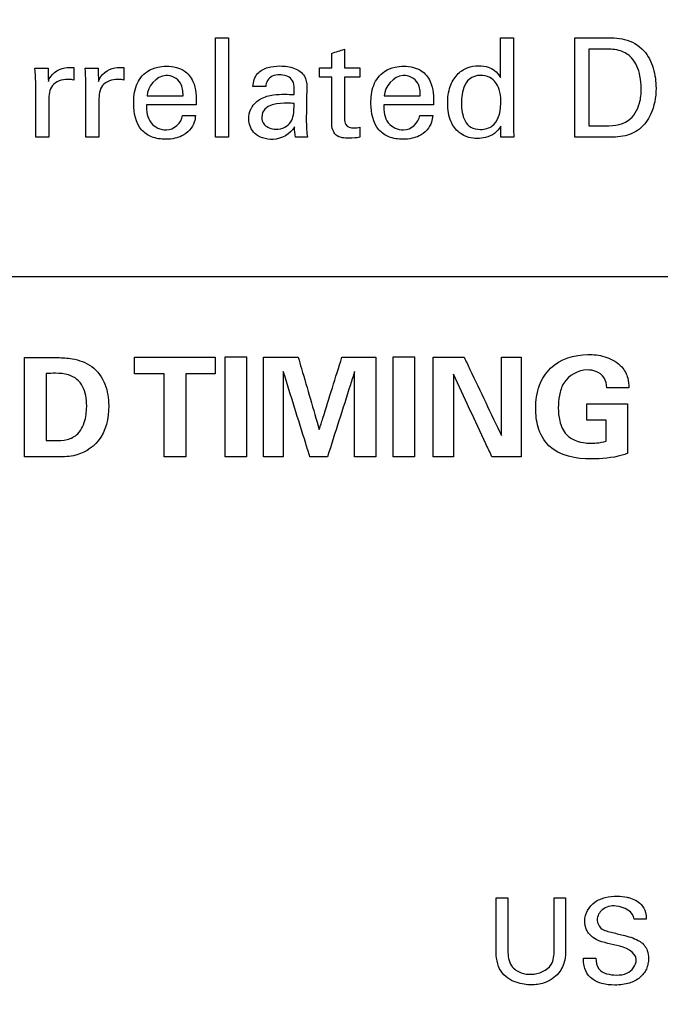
# Model space of a CAD drawing. Header units: inches. Extents: x 0 to 34, y 0 to 22.
# Tile 87 of 119: x 18.03 to 18.483, y 17.361 to 18.056. Entities that reach past the tile are written whole.
import ezdxf

# ---------------------------------------------------------------- set-up
doc = ezdxf.new("R2010")
doc.units = ezdxf.units.IN
doc.header["$LTSCALE"] = 1.87
doc.header["$MEASUREMENT"] = 0
doc.layers.get('0').update_dxf_attribs({"linetype": 'CONTINUOUS'})
doc.layers.add('DATUMCURVES', color=7, linetype='CONTINUOUS')
doc.layers.add('DIMENSIONS', color=7, linetype='CONTINUOUS')
doc.styles.get("Standard").update_dxf_attribs({"font": 'txt', "width": 0.8})
doc.dimstyles.new('DIMSTYLE_1', dxfattribs={"dimtxt": 0.125, "dimasz": 0.18, "dimexe": 0.18, "dimexo": 0.0625, "dimgap": 0.09, "dimtad": 0, "dimtih": 1, "dimtoh": 1, "dimdec": 3, "dimzin": 4, "dimdsep": 46, "dimtxsty": 'STANDARD', "dimblk": '_FILLED', "dimblk1": '_FILLED', "dimblk2": '_FILLED', "dimcen": 0.09, "dimadec": 0, "dimazin": 0, "dimtp": 0.001, "dimtm": 0.001, "dimtfac": 1, "dimtdec": 3, "dimtofl": 0, "dimtmove": 0, "dimatfit": 3, "dimldrblk": '_FILLED', "dimfxl": 1, "dimtolj": 1, "dimtzin": 4, "dimarcsym": 0})

# ---------------------------------------------------------------- blocks, each defined once
blk = doc.blocks.new('_FILLED')
at = {"color": 0, "linetype": 'BYBLOCK'}
blk.add_solid([(0, 0), (-1, 0.1736), (-1, -0.1736)], dxfattribs=at)
blk = doc.blocks.new('*D6')
at = {"layer": 'DIMENSIONS', "color": 2, "linetype": 'CONTINUOUS'}
for p, q in [((17.6245, 17.36086), (17.6245, 20.09353)), ((18.51119, 17.36086), (18.51119, 20.09353)), ((17.6245, 19.96853), (17.2645, 19.96853)), ((18.51119, 19.96853), (18.84558, 19.96853))]:
    blk.add_line(p, q, dxfattribs=at)
at = {"layer": 'DIMENSIONS', "color": 2, "linetype": 'CONTINUOUS', "xscale": 0.18, "yscale": 0.18, "zscale": 0.18}
blk.add_blockref('_FILLED', (17.6245, 19.96853), dxfattribs=at)
at = {"layer": 'DIMENSIONS', "color": 2, "linetype": 'CONTINUOUS', "xscale": 0.18, "yscale": 0.18, "zscale": 0.18, "rotation": 180}
blk.add_blockref('_FILLED', (18.51119, 19.96853), dxfattribs=at)
at = {"layer": 'DIMENSIONS', "color": 2, "linetype": 'CONTINUOUS', "width": 0.8}
for s, p in [('[', (19.43308, 19.90603)), (']', (20.03308, 19.90603)), ('.887', (18.90808, 19.90603)), ('22.52', (19.53308, 19.90603))]:
    blk.add_text(s, height=0.125, dxfattribs=at).set_placement(p)
blk = doc.blocks.new('*D15')
at = {"layer": 'DIMENSIONS', "color": 2, "linetype": 'CONTINUOUS'}
for p, q in [((18.51119, 17.36086), (18.51119, 19.78732)), ((19.57526, 19.11738), (19.57526, 19.78732)), ((18.51119, 19.66232), (18.15119, 19.66232)), ((19.57526, 19.66232), (20.02911, 19.66232))]:
    blk.add_line(p, q, dxfattribs=at)
at = {"layer": 'DIMENSIONS', "color": 2, "linetype": 'CONTINUOUS', "xscale": 0.18, "yscale": 0.18, "zscale": 0.18}
blk.add_blockref('_FILLED', (18.51119, 19.66232), dxfattribs=at)
at = {"layer": 'DIMENSIONS', "color": 2, "linetype": 'CONTINUOUS', "xscale": 0.18, "yscale": 0.18, "zscale": 0.18, "rotation": 180}
blk.add_blockref('_FILLED', (19.57526, 19.66232), dxfattribs=at)
at = {"layer": 'DIMENSIONS', "color": 2, "linetype": 'CONTINUOUS', "width": 0.8}
for s, p in [('[', (20.71661, 19.59982)), (']', (21.31661, 19.59982)), ('1.064', (20.09161, 19.59982)), ('27.03', (20.81661, 19.59982))]:
    blk.add_text(s, height=0.125, dxfattribs=at).set_placement(p)

msp = doc.modelspace()

# ---------------------------------------------------------------- linework, layer by layer
at = {"layer": 'DATUMCURVES', "color": 40, "linetype": 'CONTINUOUS'}
for points in [[(18.16862, 18.04297, 0.8645), (18.17166, 18.04297, 0.8645), (18.17471, 18.04297, 0.8645), (18.17775, 18.04297, 0.8645)], [(18.36977, 18.04297, 0.8645), (18.37281, 18.04297, 0.8645), (18.37586, 18.04297, 0.8645), (18.37891, 18.04297, 0.8645)], [(18.25067, 18.03208, 0.8645), (18.25368, 18.03305, 0.8645), (18.2567, 18.03403, 0.8645), (18.25971, 18.035, 0.8645)], [(18.25971, 18.035, 0.8645), (18.25971, 18.03062, 0.8645), (18.25971, 18.02624, 0.8645), (18.25971, 18.02187, 0.8645)], [(18.44375, 18.035, 0.8645), (18.43987, 18.035, 0.8645), (18.43598, 18.035, 0.8645), (18.43209, 18.035, 0.8645)], [(18.25067, 18.02187, 0.8645), (18.25067, 18.02527, 0.8645), (18.25067, 18.02868, 0.8645), (18.25067, 18.03208, 0.8645)], [(18.04164, 18.01176, 0.8645), (18.04164, 18.01507, 0.8645), (18.04146, 18.01838, 0.8645), (18.04115, 18.02168, 0.8645)], [(18.04115, 18.02168, 0.8645), (18.04423, 18.02168, 0.8645), (18.04731, 18.02168, 0.8645), (18.05039, 18.02168, 0.8645)], [(18.05039, 18.02168, 0.8645), (18.05046, 18.01853, 0.8645), (18.05052, 18.01539, 0.8645), (18.05059, 18.01224, 0.8645)], [(18.06858, 18.02206, 0.8645), (18.06858, 18.01908, 0.8645), (18.06858, 18.0161, 0.8645), (18.06858, 18.01312, 0.8645)], [(18.07703, 18.01176, 0.8645), (18.07703, 18.01507, 0.8645), (18.07685, 18.01838, 0.8645), (18.07654, 18.02168, 0.8645)], [(18.07654, 18.02168, 0.8645), (18.07962, 18.02168, 0.8645), (18.0827, 18.02168, 0.8645), (18.08578, 18.02168, 0.8645)], [(18.08578, 18.02168, 0.8645), (18.08584, 18.01853, 0.8645), (18.08591, 18.01539, 0.8645), (18.08598, 18.01224, 0.8645)], [(18.10396, 18.02206, 0.8645), (18.10396, 18.01908, 0.8645), (18.10396, 18.0161, 0.8645), (18.10396, 18.01312, 0.8645)], [(18.24201, 18.02187, 0.8645), (18.2449, 18.02187, 0.8645), (18.24778, 18.02187, 0.8645), (18.25067, 18.02187, 0.8645)], [(18.24201, 18.01516, 0.8645), (18.24201, 18.0174, 0.8645), (18.24201, 18.01963, 0.8645), (18.24201, 18.02187, 0.8645)], [(18.25971, 18.02187, 0.8645), (18.26334, 18.02187, 0.8645), (18.26697, 18.02187, 0.8645), (18.2706, 18.02187, 0.8645)], [(18.2706, 18.02187, 0.8645), (18.2706, 18.01963, 0.8645), (18.2706, 18.0174, 0.8645), (18.2706, 18.01516, 0.8645)], [(18.25067, 18.01516, 0.8645), (18.24778, 18.01516, 0.8645), (18.2449, 18.01516, 0.8645), (18.24201, 18.01516, 0.8645)], [(18.2706, 18.01516, 0.8645), (18.26697, 18.01516, 0.8645), (18.26334, 18.01516, 0.8645), (18.25971, 18.01516, 0.8645)], [(18.2041, 18.00865, 0.8645), (18.20105, 18.00865, 0.8645), (18.19801, 18.00865, 0.8645), (18.19496, 18.00865, 0.8645)], [(18.37006, 17.99796, 0.8645), (18.37006, 18.00505, 0.8645), (18.36841, 18.00894, 0.8645), (18.36636, 18.01157, 0.8645)], [(18.21887, 17.99688, 0.8645), (18.21518, 17.99688, 0.8645), (18.20128, 17.99688, 0.8645), (18.20128, 17.98697, 0.8645)], [(18.22412, 17.99659, 0.8645), (18.22248, 17.99679, 0.8645), (18.22111, 17.99688, 0.8645), (18.21887, 17.99688, 0.8645)], [(18.13391, 17.97802, 0.8645), (18.13901, 17.97802, 0.8645), (18.14481, 17.98307, 0.8645), (18.14537, 17.98814, 0.8645)], [(18.14537, 17.98814, 0.8645), (18.14842, 17.98814, 0.8645), (18.15147, 17.98814, 0.8645), (18.15451, 17.98814, 0.8645)], [(18.30142, 17.97802, 0.8645), (18.30652, 17.97802, 0.8645), (18.31232, 17.98307, 0.8645), (18.31289, 17.98814, 0.8645)], [(18.31289, 17.98814, 0.8645), (18.31594, 17.98814, 0.8645), (18.31899, 17.98814, 0.8645), (18.32204, 17.98814, 0.8645)], [(18.22519, 17.97287, 0.8645), (18.22454, 17.97523, 0.8645), (18.22433, 17.97771, 0.8645), (18.22433, 17.98016, 0.8645)], [(18.2706, 17.97987, 0.8645), (18.2706, 17.9775, 0.8645), (18.2706, 17.97514, 0.8645), (18.2706, 17.97278, 0.8645)], [(18.37016, 17.97287, 0.8645), (18.37009, 17.97546, 0.8645), (18.37002, 17.97806, 0.8645), (18.36996, 17.98065, 0.8645)], [(18.37891, 17.98065, 0.8645), (18.37891, 17.97805, 0.8645), (18.37909, 17.97546, 0.8645), (18.37929, 17.97287, 0.8645)], [(18.43209, 17.98084, 0.8645), (18.43526, 17.98084, 0.8645), (18.43844, 17.98084, 0.8645), (18.44161, 17.98084, 0.8645)], [(18.05088, 17.97287, 0.8645), (18.0478, 17.97287, 0.8645), (18.04472, 17.97287, 0.8645), (18.04164, 17.97287, 0.8645)], [(18.08626, 17.97287, 0.8645), (18.08318, 17.97287, 0.8645), (18.08011, 17.97287, 0.8645), (18.07703, 17.97287, 0.8645)], [(18.17775, 17.97287, 0.8645), (18.17471, 17.97287, 0.8645), (18.17166, 17.97287, 0.8645), (18.16862, 17.97287, 0.8645)], [(18.23347, 17.97287, 0.8645), (18.23071, 17.97287, 0.8645), (18.22795, 17.97287, 0.8645), (18.22519, 17.97287, 0.8645)], [(18.37929, 17.97287, 0.8645), (18.37624, 17.97287, 0.8645), (18.3732, 17.97287, 0.8645), (18.37016, 17.97287, 0.8645)], [(18.11149, 17.80593, 0.8645), (18.11149, 17.80982, 0.8645), (18.11149, 17.81371, 0.8645), (18.11149, 17.8176, 0.8645)], [(18.16846, 17.8176, 0.8645), (18.16846, 17.81371, 0.8645), (18.16846, 17.80982, 0.8645), (18.16846, 17.80593, 0.8645)], [(18.37048, 17.8176, 0.8645), (18.37515, 17.8176, 0.8645), (18.37982, 17.8176, 0.8645), (18.38448, 17.8176, 0.8645)], [(18.05562, 17.80623, 0.8645), (18.05343, 17.80624, 0.8645), (18.05124, 17.80612, 0.8645), (18.04907, 17.80603, 0.8645)], [(18.43087, 17.77307, 0.8645), (18.43087, 17.77696, 0.8645), (18.43087, 17.78084, 0.8645), (18.43087, 17.78473, 0.8645)], [(18.44447, 17.77307, 0.8645), (18.43994, 17.77307, 0.8645), (18.4354, 17.77307, 0.8645), (18.43087, 17.77307, 0.8645)], [(18.04907, 17.75887, 0.8645), (18.05105, 17.75876, 0.8645), (18.05302, 17.75868, 0.8645), (18.055, 17.75868, 0.8645)], [(18.21648, 17.7473, 0.8645), (18.21179, 17.7473, 0.8645), (18.20709, 17.7473, 0.8645), (18.20239, 17.7473, 0.8645)], [(18.24769, 17.7473, 0.8645), (18.24355, 17.7473, 0.8645), (18.2394, 17.7473, 0.8645), (18.23526, 17.7473, 0.8645)], [(18.3667, 17.43603, 0.8645), (18.36948, 17.43603, 0.8645), (18.37226, 17.43603, 0.8645), (18.37504, 17.43603, 0.8645)], [(18.4077, 17.43603, 0.8645), (18.4104, 17.43603, 0.8645), (18.41309, 17.43603, 0.8645), (18.41579, 17.43603, 0.8645)], [(18.47279, 17.42102, 0.8645), (18.4699, 17.42102, 0.8645), (18.46701, 17.42102, 0.8645), (18.46413, 17.42102, 0.8645)], [(18.4657, 17.39228, 0.8645), (18.4657, 17.398, 0.8645), (18.45743, 17.40107, 0.8645), (18.45188, 17.40244, 0.8645)], [(18.42845, 17.39344, 0.8645), (18.43134, 17.39344, 0.8645), (18.43423, 17.39344, 0.8645), (18.43712, 17.39344, 0.8645)]]:
    msp.add_open_spline(points, degree=3, dxfattribs=at)
for points, knots in [([(18.16862, 17.97287, 0.8645), (18.16862, 17.97652, 0.8645), (18.16862, 17.99989, 0.8645), (18.16862, 18.02325, 0.8645), (18.16862, 18.04297, 0.8645)], [0, 0, 0, 0, 0.15625, 1, 1, 1, 1]), ([(18.17775, 18.04297, 0.8645), (18.17775, 18.03931, 0.8645), (18.17775, 18.01595, 0.8645), (18.17775, 17.99258, 0.8645), (18.17775, 17.97287, 0.8645)], [0, 0, 0, 0, 0.15625, 1, 1, 1, 1]), ([(18.36977, 18.01507, 0.8645), (18.36977, 18.01652, 0.8645), (18.36977, 18.02582, 0.8645), (18.36977, 18.03512, 0.8645), (18.36977, 18.04297, 0.8645)], [0, 0, 0, 0, 0.15625, 1, 1, 1, 1]), ([(18.37891, 18.04297, 0.8645), (18.37891, 18.03972, 0.8645), (18.37891, 18.01895, 0.8645), (18.37891, 17.99818, 0.8645), (18.37891, 17.98065, 0.8645)], [0, 0, 0, 0, 0.15625, 1, 1, 1, 1]), ([(18.42236, 18.04307, 0.8645), (18.42342, 18.04307, 0.8645), (18.4302, 18.04307, 0.8645), (18.43697, 18.04307, 0.8645), (18.44268, 18.04307, 0.8645)], [0, 0, 0, 0, 0.15625, 1, 1, 1, 1]), ([(18.42236, 17.97287, 0.8645), (18.42236, 17.97653, 0.8645), (18.42236, 17.99993, 0.8645), (18.42236, 18.02332, 0.8645), (18.42236, 18.04307, 0.8645)], [0, 0, 0, 0, 0.15625, 1, 1, 1, 1]), ([(18.44268, 18.04307, 0.8645), (18.44762, 18.04307, 0.8645), (18.45796, 18.04325, 0.8645), (18.47179, 18.03532, 0.8645), (18.47842, 18.02162, 0.8645), (18.48046, 18.00589, 0.8645), (18.47772, 17.99031, 0.8645), (18.46884, 17.97766, 0.8645), (18.45587, 17.97255, 0.8645), (18.44684, 17.97287, 0.8645), (18.4421, 17.97287, 0.8645)], [0, 0, 0, 0, 0.125888, 0.25954, 0.37918, 0.500667, 0.661041, 0.771121, 0.87903, 1, 1, 1, 1]), ([(18.43209, 18.035, 0.8645), (18.43209, 18.03218, 0.8645), (18.43209, 18.01413, 0.8645), (18.43209, 17.99608, 0.8645), (18.43209, 17.98084, 0.8645)], [0, 0, 0, 0, 0.15625, 1, 1, 1, 1]), ([(18.46923, 18.007, 0.8645), (18.46923, 18.01007, 0.8645), (18.46849, 18.01775, 0.8645), (18.46448, 18.02852, 0.8645), (18.45429, 18.03487, 0.8645), (18.4474, 18.035, 0.8645), (18.44375, 18.035, 0.8645)], [0, 0, 0, 0, 0.212848, 0.535278, 0.748013, 1, 1, 1, 1]), ([(18.05059, 18.01224, 0.8645), (18.05185, 18.01713, 0.8645), (18.05939, 18.02247, 0.8645), (18.06647, 18.02219, 0.8645), (18.06858, 18.02206, 0.8645)], [0, 0, 0, 0, 0.705178, 1, 1, 1, 1]), ([(18.08598, 18.01224, 0.8645), (18.08723, 18.01713, 0.8645), (18.09478, 18.02247, 0.8645), (18.10186, 18.02219, 0.8645), (18.10396, 18.02206, 0.8645)], [0, 0, 0, 0, 0.705118, 1, 1, 1, 1]), ([(18.11087, 17.9964, 0.8645), (18.11087, 18.0008, 0.8645), (18.11149, 18.00961, 0.8645), (18.11871, 18.01928, 0.8645), (18.12714, 18.02259, 0.8645), (18.13422, 18.02313, 0.8645), (18.14061, 18.02252, 0.8645), (18.14783, 18.01962, 0.8645), (18.15501, 18.01059, 0.8645), (18.15514, 18.00122, 0.8645), (18.155, 17.99562, 0.8645)], [0, 0, 0, 0, 0.166521, 0.324087, 0.424333, 0.499762, 0.591077, 0.664649, 0.788294, 1, 1, 1, 1]), ([(18.19496, 18.00865, 0.8645), (18.19535, 18.01191, 0.8645), (18.19699, 18.01847, 0.8645), (18.20569, 18.02255, 0.8645), (18.21475, 18.02348, 0.8645), (18.22408, 18.02239, 0.8645), (18.23226, 18.01692, 0.8645), (18.23307, 18.01101, 0.8645), (18.23307, 18.00845, 0.8645)], [0, 0, 0, 0, 0.183115, 0.339763, 0.49774, 0.692553, 0.857355, 1, 1, 1, 1]), ([(18.27838, 17.9964, 0.8645), (18.27838, 18.0008, 0.8645), (18.279, 18.00961, 0.8645), (18.28623, 18.01927, 0.8645), (18.29466, 18.02259, 0.8645), (18.30174, 18.02313, 0.8645), (18.30813, 18.02252, 0.8645), (18.31535, 18.01962, 0.8645), (18.32253, 18.01059, 0.8645), (18.32265, 18.00122, 0.8645), (18.32251, 17.99562, 0.8645)], [0, 0, 0, 0, 0.166529, 0.324154, 0.424323, 0.499812, 0.591124, 0.664692, 0.788321, 1, 1, 1, 1]), ([(18.33639, 18.01309, 0.8645), (18.3372, 18.01448, 0.8645), (18.33985, 18.01812, 0.8645), (18.34607, 18.02234, 0.8645), (18.35402, 18.0237, 0.8645), (18.3608, 18.02282, 0.8645), (18.36629, 18.02001, 0.8645), (18.36871, 18.01691, 0.8645), (18.36977, 18.01507, 0.8645)], [0, 0, 0, 0, 0.120629, 0.334444, 0.545828, 0.714005, 0.84021, 1, 1, 1, 1]), ([(18.0642, 18.01361, 0.8645), (18.06036, 18.01361, 0.8645), (18.05165, 18.01102, 0.8645), (18.05088, 18.00245, 0.8645), (18.05088, 17.99883, 0.8645)], [0, 0, 0, 0, 0.51506, 1, 1, 1, 1]), ([(18.06858, 18.01312, 0.8645), (18.06802, 18.01334, 0.8645), (18.06655, 18.01359, 0.8645), (18.06507, 18.01361, 0.8645), (18.0642, 18.01361, 0.8645)], [0, 0, 0, 0, 0.404719, 1, 1, 1, 1]), ([(18.09958, 18.01361, 0.8645), (18.09574, 18.01361, 0.8645), (18.08704, 18.01102, 0.8645), (18.08626, 18.00245, 0.8645), (18.08626, 17.99883, 0.8645)], [0, 0, 0, 0, 0.51506, 1, 1, 1, 1]), ([(18.10396, 18.01312, 0.8645), (18.10341, 18.01334, 0.8645), (18.10193, 18.01359, 0.8645), (18.10046, 18.01361, 0.8645), (18.09958, 18.01361, 0.8645)], [0, 0, 0, 0, 0.405029, 1, 1, 1, 1]), ([(18.14567, 18.00204, 0.8645), (18.14573, 18.00508, 0.8645), (18.14519, 18.01254, 0.8645), (18.13057, 18.02052, 0.8645), (18.12041, 18.00857, 0.8645), (18.12029, 18.00204, 0.8645)], [0, 0, 0, 0, 0.225831, 0.51433, 1, 1, 1, 1]), ([(18.21392, 18.01691, 0.8645), (18.21208, 18.01691, 0.8645), (18.20714, 18.01655, 0.8645), (18.20424, 18.01147, 0.8645), (18.2041, 18.00865, 0.8645)], [0, 0, 0, 0, 0.394115, 1, 1, 1, 1]), ([(18.22412, 18.00291, 0.8645), (18.22412, 18.00656, 0.8645), (18.22494, 18.01472, 0.8645), (18.21694, 18.01691, 0.8645), (18.21392, 18.01691, 0.8645)], [0, 0, 0, 0, 0.547402, 1, 1, 1, 1]), ([(18.25067, 17.98259, 0.8645), (18.25067, 17.98429, 0.8645), (18.25067, 17.99515, 0.8645), (18.25067, 18.006, 0.8645), (18.25067, 18.01516, 0.8645)], [0, 0, 0, 0, 0.15625, 1, 1, 1, 1]), ([(18.25971, 18.01516, 0.8645), (18.25971, 18.01364, 0.8645), (18.25971, 18.00388, 0.8645), (18.25971, 17.99413, 0.8645), (18.25971, 17.9859, 0.8645)], [0, 0, 0, 0, 0.15625, 1, 1, 1, 1]), ([(18.31318, 18.00204, 0.8645), (18.31324, 18.00508, 0.8645), (18.3127, 18.01254, 0.8645), (18.29808, 18.02052, 0.8645), (18.28793, 18.00857, 0.8645), (18.2878, 18.00204, 0.8645)], [0, 0, 0, 0, 0.225826, 0.514318, 1, 1, 1, 1]), ([(18.36636, 18.01157, 0.8645), (18.36539, 18.01283, 0.8645), (18.36277, 18.01531, 0.8645), (18.35484, 18.01731, 0.8645), (18.34712, 18.01449, 0.8645), (18.34236, 18.00596, 0.8645), (18.34226, 17.99863, 0.8645), (18.34226, 17.99698, 0.8645)], [0, 0, 0, 0, 0.138791, 0.277582, 0.458187, 0.638791, 1, 1, 1, 1]), ([(18.04164, 17.97287, 0.8645), (18.04164, 17.9749, 0.8645), (18.04164, 17.98786, 0.8645), (18.04164, 18.00082, 0.8645), (18.04164, 18.01176, 0.8645)], [0, 0, 0, 0, 0.15625, 1, 1, 1, 1]), ([(18.07703, 17.97287, 0.8645), (18.07703, 17.9749, 0.8645), (18.07703, 17.98786, 0.8645), (18.07703, 18.00082, 0.8645), (18.07703, 18.01176, 0.8645)], [0, 0, 0, 0, 0.15625, 1, 1, 1, 1]), ([(18.23307, 18.00845, 0.8645), (18.23305, 18.00724, 0.8645), (18.23292, 17.99946, 0.8645), (18.23279, 17.99168, 0.8645), (18.23268, 17.98512, 0.8645)], [0, 0, 0, 0, 0.15625, 1, 1, 1, 1]), ([(18.36996, 17.98065, 0.8645), (18.36884, 17.97869, 0.8645), (18.36591, 17.97497, 0.8645), (18.35969, 17.97252, 0.8645), (18.35345, 17.97161, 0.8645), (18.34688, 17.97258, 0.8645), (18.33971, 17.97606, 0.8645), (18.33351, 17.9846, 0.8645), (18.33201, 17.99639, 0.8645), (18.33321, 18.00646, 0.8645), (18.33557, 18.01169, 0.8645), (18.33639, 18.01309, 0.8645)], [0, 0, 0, 0, 0.092807, 0.187396, 0.267441, 0.351079, 0.457553, 0.587083, 0.7672, 0.933894, 1, 1, 1, 1]), ([(18.44161, 17.98084, 0.8645), (18.44787, 17.98084, 0.8645), (18.46039, 17.98146, 0.8645), (18.4685, 17.99538, 0.8645), (18.46923, 18.00359, 0.8645), (18.46923, 18.007, 0.8645)], [0, 0, 0, 0, 0.431696, 0.764969, 1, 1, 1, 1]), ([(18.12029, 18.00204, 0.8645), (18.12162, 18.00204, 0.8645), (18.13008, 18.00204, 0.8645), (18.13853, 18.00204, 0.8645), (18.14567, 18.00204, 0.8645)], [0, 0, 0, 0, 0.15625, 1, 1, 1, 1]), ([(18.19396, 17.99338, 0.8645), (18.19549, 17.99614, 0.8645), (18.20024, 18.0008, 0.8645), (18.2091, 18.00288, 0.8645), (18.21706, 18.00335, 0.8645), (18.22192, 18.00307, 0.8645), (18.22412, 18.00291, 0.8645)], [0, 0, 0, 0, 0.280865, 0.56211, 0.801377, 1, 1, 1, 1]), ([(18.2878, 18.00204, 0.8645), (18.28912, 18.00204, 0.8645), (18.29758, 18.00204, 0.8645), (18.30604, 18.00204, 0.8645), (18.31318, 18.00204, 0.8645)], [0, 0, 0, 0, 0.15625, 1, 1, 1, 1]), ([(18.05088, 17.99883, 0.8645), (18.05088, 17.99748, 0.8645), (18.05088, 17.98883, 0.8645), (18.05088, 17.98017, 0.8645), (18.05088, 17.97287, 0.8645)], [0, 0, 0, 0, 0.15625, 1, 1, 1, 1]), ([(18.08626, 17.99883, 0.8645), (18.08626, 17.99748, 0.8645), (18.08626, 17.98883, 0.8645), (18.08626, 17.98017, 0.8645), (18.08626, 17.97287, 0.8645)], [0, 0, 0, 0, 0.15625, 1, 1, 1, 1]), ([(18.15451, 17.98814, 0.8645), (18.15433, 17.98659, 0.8645), (18.1538, 17.98285, 0.8645), (18.15056, 17.97751, 0.8645), (18.14549, 17.97374, 0.8645), (18.13957, 17.97177, 0.8645), (18.13231, 17.97111, 0.8645), (18.12373, 17.97224, 0.8645), (18.11284, 17.9797, 0.8645), (18.11087, 17.99002, 0.8645), (18.11087, 17.9964, 0.8645)], [0, 0, 0, 0, 0.069179, 0.165443, 0.267813, 0.34321, 0.439371, 0.589725, 0.717402, 1, 1, 1, 1]), ([(18.1199, 17.99562, 0.8645), (18.11982, 17.99129, 0.8645), (18.12084, 17.98196, 0.8645), (18.12993, 17.97802, 0.8645), (18.13391, 17.97802, 0.8645)], [0, 0, 0, 0, 0.521056, 1, 1, 1, 1]), ([(18.155, 17.99562, 0.8645), (18.15317, 17.99562, 0.8645), (18.14147, 17.99562, 0.8645), (18.12977, 17.99562, 0.8645), (18.1199, 17.99562, 0.8645)], [0, 0, 0, 0, 0.15625, 1, 1, 1, 1]), ([(18.22433, 17.98016, 0.8645), (18.22155, 17.97504, 0.8645), (18.21249, 17.97019, 0.8645), (18.20217, 17.97195, 0.8645), (18.19458, 17.97582, 0.8645), (18.19112, 17.98444, 0.8645), (18.1926, 17.99081, 0.8645), (18.19384, 17.99317, 0.8645), (18.19396, 17.99338, 0.8645)], [0, 0, 0, 0, 0.347898, 0.497085, 0.620459, 0.842044, 0.98568, 1, 1, 1, 1]), ([(18.20128, 17.98697, 0.8645), (18.20128, 17.98541, 0.8645), (18.20199, 17.98117, 0.8645), (18.20951, 17.97776, 0.8645), (18.21791, 17.97934, 0.8645), (18.22356, 17.98502, 0.8645), (18.22393, 17.98978, 0.8645), (18.22412, 17.99659, 0.8645)], [0, 0, 0, 0, 0.235782, 0.471563, 0.606679, 0.741796, 1, 1, 1, 1]), ([(18.32204, 17.98814, 0.8645), (18.32185, 17.98659, 0.8645), (18.32131, 17.98285, 0.8645), (18.31807, 17.97752, 0.8645), (18.313, 17.97374, 0.8645), (18.30708, 17.97177, 0.8645), (18.29982, 17.97111, 0.8645), (18.29124, 17.97224, 0.8645), (18.28035, 17.9797, 0.8645), (18.27838, 17.99002, 0.8645), (18.27838, 17.9964, 0.8645)], [0, 0, 0, 0, 0.069213, 0.165498, 0.267796, 0.343231, 0.439416, 0.589694, 0.717382, 1, 1, 1, 1]), ([(18.28742, 17.99562, 0.8645), (18.28734, 17.9913, 0.8645), (18.28836, 17.98196, 0.8645), (18.29744, 17.97802, 0.8645), (18.30142, 17.97802, 0.8645)], [0, 0, 0, 0, 0.52113, 1, 1, 1, 1]), ([(18.32251, 17.99562, 0.8645), (18.32068, 17.99562, 0.8645), (18.30899, 17.99562, 0.8645), (18.29729, 17.99562, 0.8645), (18.28742, 17.99562, 0.8645)], [0, 0, 0, 0, 0.15625, 1, 1, 1, 1]), ([(18.34226, 17.99698, 0.8645), (18.34226, 17.99265, 0.8645), (18.34319, 17.98566, 0.8645), (18.34824, 17.97956, 0.8645), (18.35645, 17.97753, 0.8645), (18.36488, 17.9803, 0.8645), (18.36994, 17.98869, 0.8645), (18.37006, 17.99606, 0.8645), (18.37006, 17.99796, 0.8645)], [0, 0, 0, 0, 0.218699, 0.328049, 0.437398, 0.578049, 0.718699, 1, 1, 1, 1]), ([(18.25971, 17.9859, 0.8645), (18.25971, 17.98448, 0.8645), (18.2599, 17.98051, 0.8645), (18.26581, 17.97904, 0.8645), (18.26917, 17.97953, 0.8645), (18.2706, 17.97987, 0.8645)], [0, 0, 0, 0, 0.286555, 0.702451, 1, 1, 1, 1]), ([(18.23268, 17.98512, 0.8645), (18.23268, 17.9846, 0.8645), (18.23278, 17.98051, 0.8645), (18.23297, 17.97641, 0.8645), (18.23347, 17.97287, 0.8645)], [0, 0, 0, 0, 0.125707, 1, 1, 1, 1]), ([(18.2706, 17.97278, 0.8645), (18.26811, 17.97234, 0.8645), (18.26261, 17.97204, 0.8645), (18.25264, 17.97253, 0.8645), (18.25067, 17.97968, 0.8645), (18.25067, 17.98259, 0.8645)], [0, 0, 0, 0, 0.293415, 0.66285, 1, 1, 1, 1]), ([(18.4421, 17.97287, 0.8645), (18.44107, 17.97287, 0.8645), (18.43449, 17.97287, 0.8645), (18.42791, 17.97287, 0.8645), (18.42236, 17.97287, 0.8645)], [0, 0, 0, 0, 0.15625, 1, 1, 1, 1]), ([(16.80767, 17.87452, 0.8645), (16.93366, 17.87452, 0.8645), (17.73997, 17.87452, 0.8645), (18.54629, 17.87452, 0.8645), (19.22662, 17.87452, 0.8645)], [0, 0, 0, 0, 0.15625, 1, 1, 1, 1]), ([(18.43388, 17.74575, 0.8645), (18.42345, 17.74575, 0.8645), (18.40559, 17.74886, 0.8645), (18.39569, 17.76747, 0.8645), (18.3941, 17.7825, 0.8645), (18.39613, 17.79735, 0.8645), (18.40681, 17.81477, 0.8645), (18.42251, 17.81958, 0.8645), (18.43256, 17.81955, 0.8645), (18.43306, 17.81954, 0.8645)], [0, 0, 0, 0, 0.260109, 0.387077, 0.496282, 0.635165, 0.753405, 0.987593, 1, 1, 1, 1]), ([(18.43306, 17.81954, 0.8645), (18.4371, 17.81946, 0.8645), (18.44519, 17.81816, 0.8645), (18.45538, 17.8123, 0.8645), (18.46005, 17.80359, 0.8645), (18.46046, 17.79828, 0.8645), (18.46052, 17.79601, 0.8645)], [0, 0, 0, 0, 0.295716, 0.608594, 0.831306, 1, 1, 1, 1]), ([(18.03381, 17.8174, 0.8645), (18.03502, 17.8174, 0.8645), (18.04277, 17.81736, 0.8645), (18.05051, 17.81733, 0.8645), (18.05705, 17.8173, 0.8645)], [0, 0, 0, 0, 0.15625, 1, 1, 1, 1]), ([(18.03381, 17.7473, 0.8645), (18.03381, 17.75096, 0.8645), (18.03381, 17.77432, 0.8645), (18.03381, 17.79769, 0.8645), (18.03381, 17.8174, 0.8645)], [0, 0, 0, 0, 0.15625, 1, 1, 1, 1]), ([(18.05705, 17.8173, 0.8645), (18.06052, 17.8173, 0.8645), (18.06893, 17.81678, 0.8645), (18.0824, 17.81221, 0.8645), (18.09173, 17.79888, 0.8645), (18.09442, 17.78, 0.8645), (18.08968, 17.75807, 0.8645), (18.07099, 17.74711, 0.8645), (18.05991, 17.7473, 0.8645), (18.05569, 17.7473, 0.8645)], [0, 0, 0, 0, 0.090537, 0.219716, 0.354949, 0.488268, 0.71345, 0.890103, 1, 1, 1, 1]), ([(18.11149, 17.8176, 0.8645), (18.11446, 17.8176, 0.8645), (18.13345, 17.8176, 0.8645), (18.15244, 17.8176, 0.8645), (18.16846, 17.8176, 0.8645)], [0, 0, 0, 0, 0.15625, 1, 1, 1, 1]), ([(18.17536, 17.81779, 0.8645), (18.17615, 17.81779, 0.8645), (18.18117, 17.81779, 0.8645), (18.18619, 17.81779, 0.8645), (18.19043, 17.81779, 0.8645)], [0, 0, 0, 0, 0.15625, 1, 1, 1, 1]), ([(18.17536, 17.7473, 0.8645), (18.17536, 17.75098, 0.8645), (18.17536, 17.77447, 0.8645), (18.17536, 17.79797, 0.8645), (18.17536, 17.81779, 0.8645)], [0, 0, 0, 0, 0.15625, 1, 1, 1, 1]), ([(18.19043, 17.81779, 0.8645), (18.19043, 17.81412, 0.8645), (18.19043, 17.79063, 0.8645), (18.19043, 17.76713, 0.8645), (18.19043, 17.7473, 0.8645)], [0, 0, 0, 0, 0.15625, 1, 1, 1, 1]), ([(18.20239, 17.8176, 0.8645), (18.20367, 17.8176, 0.8645), (18.21187, 17.8176, 0.8645), (18.22007, 17.8176, 0.8645), (18.22698, 17.8176, 0.8645)], [0, 0, 0, 0, 0.15625, 1, 1, 1, 1]), ([(18.20239, 17.7473, 0.8645), (18.20239, 17.75097, 0.8645), (18.20239, 17.7744, 0.8645), (18.20239, 17.79783, 0.8645), (18.20239, 17.8176, 0.8645)], [0, 0, 0, 0, 0.15625, 1, 1, 1, 1]), ([(18.22698, 17.8176, 0.8645), (18.22776, 17.81493, 0.8645), (18.23272, 17.79789, 0.8645), (18.23768, 17.78084, 0.8645), (18.24186, 17.76646, 0.8645)], [0, 0, 0, 0, 0.15625, 1, 1, 1, 1]), ([(18.24186, 17.76646, 0.8645), (18.2427, 17.76912, 0.8645), (18.24805, 17.78617, 0.8645), (18.2534, 17.80321, 0.8645), (18.25791, 17.8176, 0.8645)], [0, 0, 0, 0, 0.15625, 1, 1, 1, 1]), ([(18.25791, 17.8176, 0.8645), (18.25915, 17.8176, 0.8645), (18.26712, 17.8176, 0.8645), (18.27509, 17.8176, 0.8645), (18.28182, 17.8176, 0.8645)], [0, 0, 0, 0, 0.15625, 1, 1, 1, 1]), ([(18.28182, 17.8176, 0.8645), (18.28182, 17.81394, 0.8645), (18.28182, 17.7905, 0.8645), (18.28182, 17.76707, 0.8645), (18.28182, 17.7473, 0.8645)], [0, 0, 0, 0, 0.15625, 1, 1, 1, 1]), ([(18.29416, 17.81779, 0.8645), (18.29495, 17.81779, 0.8645), (18.29997, 17.81779, 0.8645), (18.30499, 17.81779, 0.8645), (18.30923, 17.81779, 0.8645)], [0, 0, 0, 0, 0.15625, 1, 1, 1, 1]), ([(18.29416, 17.7473, 0.8645), (18.29416, 17.75098, 0.8645), (18.29416, 17.77447, 0.8645), (18.29416, 17.79797, 0.8645), (18.29416, 17.81779, 0.8645)], [0, 0, 0, 0, 0.15625, 1, 1, 1, 1]), ([(18.30923, 17.81779, 0.8645), (18.30923, 17.81412, 0.8645), (18.30923, 17.79063, 0.8645), (18.30923, 17.76713, 0.8645), (18.30923, 17.7473, 0.8645)], [0, 0, 0, 0, 0.15625, 1, 1, 1, 1]), ([(18.32236, 17.8176, 0.8645), (18.3235, 17.8176, 0.8645), (18.33076, 17.8176, 0.8645), (18.33802, 17.8176, 0.8645), (18.34414, 17.8176, 0.8645)], [0, 0, 0, 0, 0.15625, 1, 1, 1, 1]), ([(18.32236, 17.7473, 0.8645), (18.32236, 17.75097, 0.8645), (18.32236, 17.7744, 0.8645), (18.32236, 17.79783, 0.8645), (18.32236, 17.8176, 0.8645)], [0, 0, 0, 0, 0.15625, 1, 1, 1, 1]), ([(18.34414, 17.8176, 0.8645), (18.34552, 17.81472, 0.8645), (18.3543, 17.79628, 0.8645), (18.36308, 17.77784, 0.8645), (18.37048, 17.76228, 0.8645)], [0, 0, 0, 0, 0.15625, 1, 1, 1, 1]), ([(18.37048, 17.76228, 0.8645), (18.37048, 17.76516, 0.8645), (18.37048, 17.7836, 0.8645), (18.37048, 17.80204, 0.8645), (18.37048, 17.8176, 0.8645)], [0, 0, 0, 0, 0.15625, 1, 1, 1, 1]), ([(18.38448, 17.8176, 0.8645), (18.38448, 17.81394, 0.8645), (18.38448, 17.7905, 0.8645), (18.38448, 17.76707, 0.8645), (18.38448, 17.7473, 0.8645)], [0, 0, 0, 0, 0.15625, 1, 1, 1, 1]), ([(18.04907, 17.80603, 0.8645), (18.04907, 17.80357, 0.8645), (18.04907, 17.78785, 0.8645), (18.04907, 17.77214, 0.8645), (18.04907, 17.75887, 0.8645)], [0, 0, 0, 0, 0.15625, 1, 1, 1, 1]), ([(18.055, 17.75868, 0.8645), (18.05799, 17.75868, 0.8645), (18.06388, 17.75873, 0.8645), (18.07312, 17.76355, 0.8645), (18.07655, 17.77218, 0.8645), (18.07754, 17.77913, 0.8645), (18.07777, 17.78455, 0.8645), (18.07728, 17.79046, 0.8645), (18.07518, 17.797, 0.8645), (18.07105, 17.80244, 0.8645), (18.0641, 17.80578, 0.8645), (18.05874, 17.80622, 0.8645), (18.05562, 17.80623, 0.8645)], [0, 0, 0, 0, 0.119639, 0.232407, 0.394159, 0.465204, 0.514621, 0.611081, 0.700995, 0.786235, 0.876214, 1, 1, 1, 1]), ([(18.13239, 17.80593, 0.8645), (18.1313, 17.80593, 0.8645), (18.12434, 17.80593, 0.8645), (18.11737, 17.80593, 0.8645), (18.11149, 17.80593, 0.8645)], [0, 0, 0, 0, 0.15625, 1, 1, 1, 1]), ([(18.13239, 17.7473, 0.8645), (18.13239, 17.75036, 0.8645), (18.13239, 17.7699, 0.8645), (18.13239, 17.78944, 0.8645), (18.13239, 17.80593, 0.8645)], [0, 0, 0, 0, 0.15625, 1, 1, 1, 1]), ([(18.16846, 17.80593, 0.8645), (18.16737, 17.80593, 0.8645), (18.1604, 17.80593, 0.8645), (18.15344, 17.80593, 0.8645), (18.14756, 17.80593, 0.8645)], [0, 0, 0, 0, 0.15625, 1, 1, 1, 1]), ([(18.14756, 17.80593, 0.8645), (18.14756, 17.80288, 0.8645), (18.14756, 17.78334, 0.8645), (18.14756, 17.76379, 0.8645), (18.14756, 17.7473, 0.8645)], [0, 0, 0, 0, 0.15625, 1, 1, 1, 1]), ([(18.23526, 17.7473, 0.8645), (18.23428, 17.75044, 0.8645), (18.22802, 17.77054, 0.8645), (18.22176, 17.79063, 0.8645), (18.21648, 17.80758, 0.8645)], [0, 0, 0, 0, 0.15625, 1, 1, 1, 1]), ([(18.21648, 17.80758, 0.8645), (18.21648, 17.80444, 0.8645), (18.21648, 17.78435, 0.8645), (18.21648, 17.76426, 0.8645), (18.21648, 17.7473, 0.8645)], [0, 0, 0, 0, 0.15625, 1, 1, 1, 1]), ([(18.26685, 17.80758, 0.8645), (18.26585, 17.80444, 0.8645), (18.25946, 17.78435, 0.8645), (18.25308, 17.76426, 0.8645), (18.24769, 17.7473, 0.8645)], [0, 0, 0, 0, 0.15625, 1, 1, 1, 1]), ([(18.26685, 17.7473, 0.8645), (18.26685, 17.75044, 0.8645), (18.26685, 17.77054, 0.8645), (18.26685, 17.79063, 0.8645), (18.26685, 17.80758, 0.8645)], [0, 0, 0, 0, 0.15625, 1, 1, 1, 1]), ([(18.36378, 17.7473, 0.8645), (18.36237, 17.75034, 0.8645), (18.35329, 17.76979, 0.8645), (18.34422, 17.78923, 0.8645), (18.33656, 17.80564, 0.8645)], [0, 0, 0, 0, 0.15625, 1, 1, 1, 1]), ([(18.33656, 17.80564, 0.8645), (18.33656, 17.8026, 0.8645), (18.33656, 17.78316, 0.8645), (18.33656, 17.76371, 0.8645), (18.33656, 17.7473, 0.8645)], [0, 0, 0, 0, 0.15625, 1, 1, 1, 1]), ([(18.43115, 17.80856, 0.8645), (18.42479, 17.80856, 0.8645), (18.41459, 17.80285, 0.8645), (18.41119, 17.79072, 0.8645), (18.41038, 17.78167, 0.8645), (18.41122, 17.77209, 0.8645), (18.41642, 17.75985, 0.8645), (18.42714, 17.75693, 0.8645), (18.433, 17.75693, 0.8645)], [0, 0, 0, 0, 0.25562, 0.378803, 0.49618, 0.619196, 0.764618, 1, 1, 1, 1]), ([(18.44487, 17.79601, 0.8645), (18.44474, 17.79846, 0.8645), (18.44375, 17.80358, 0.8645), (18.4377, 17.80802, 0.8645), (18.43319, 17.80856, 0.8645), (18.43115, 17.80856, 0.8645)], [0, 0, 0, 0, 0.355092, 0.705639, 1, 1, 1, 1]), ([(18.46052, 17.79601, 0.8645), (18.4597, 17.79601, 0.8645), (18.45449, 17.79601, 0.8645), (18.44927, 17.79601, 0.8645), (18.44487, 17.79601, 0.8645)], [0, 0, 0, 0, 0.15625, 1, 1, 1, 1]), ([(18.43087, 17.78473, 0.8645), (18.43236, 17.78473, 0.8645), (18.44192, 17.78473, 0.8645), (18.45148, 17.78473, 0.8645), (18.45954, 17.78473, 0.8645)], [0, 0, 0, 0, 0.15625, 1, 1, 1, 1]), ([(18.45954, 17.78473, 0.8645), (18.45954, 17.7829, 0.8645), (18.45954, 17.77121, 0.8645), (18.45954, 17.75951, 0.8645), (18.45954, 17.74964, 0.8645)], [0, 0, 0, 0, 0.15625, 1, 1, 1, 1]), ([(18.44447, 17.75829, 0.8645), (18.44447, 17.75906, 0.8645), (18.44447, 17.76399, 0.8645), (18.44447, 17.76891, 0.8645), (18.44447, 17.77307, 0.8645)], [0, 0, 0, 0, 0.15625, 1, 1, 1, 1]), ([(18.433, 17.75693, 0.8645), (18.43454, 17.75693, 0.8645), (18.43841, 17.75699, 0.8645), (18.44225, 17.75764, 0.8645), (18.44447, 17.75829, 0.8645)], [0, 0, 0, 0, 0.4006, 1, 1, 1, 1]), ([(18.45954, 17.74964, 0.8645), (18.45826, 17.74921, 0.8645), (18.45001, 17.74651, 0.8645), (18.4412, 17.74575, 0.8645), (18.43388, 17.74575, 0.8645)], [0, 0, 0, 0, 0.156028, 1, 1, 1, 1]), ([(18.05569, 17.7473, 0.8645), (18.05455, 17.7473, 0.8645), (18.04726, 17.7473, 0.8645), (18.03997, 17.7473, 0.8645), (18.03381, 17.7473, 0.8645)], [0, 0, 0, 0, 0.15625, 1, 1, 1, 1]), ([(18.14756, 17.7473, 0.8645), (18.14677, 17.7473, 0.8645), (18.14171, 17.7473, 0.8645), (18.13666, 17.7473, 0.8645), (18.13239, 17.7473, 0.8645)], [0, 0, 0, 0, 0.15625, 1, 1, 1, 1]), ([(18.19043, 17.7473, 0.8645), (18.18965, 17.7473, 0.8645), (18.18462, 17.7473, 0.8645), (18.1796, 17.7473, 0.8645), (18.17536, 17.7473, 0.8645)], [0, 0, 0, 0, 0.15625, 1, 1, 1, 1]), ([(18.28182, 17.7473, 0.8645), (18.28104, 17.7473, 0.8645), (18.27605, 17.7473, 0.8645), (18.27106, 17.7473, 0.8645), (18.26685, 17.7473, 0.8645)], [0, 0, 0, 0, 0.15625, 1, 1, 1, 1]), ([(18.30923, 17.7473, 0.8645), (18.30845, 17.7473, 0.8645), (18.30342, 17.7473, 0.8645), (18.2984, 17.7473, 0.8645), (18.29416, 17.7473, 0.8645)], [0, 0, 0, 0, 0.15625, 1, 1, 1, 1]), ([(18.33656, 17.7473, 0.8645), (18.33582, 17.7473, 0.8645), (18.33109, 17.7473, 0.8645), (18.32636, 17.7473, 0.8645), (18.32236, 17.7473, 0.8645)], [0, 0, 0, 0, 0.15625, 1, 1, 1, 1]), ([(18.38448, 17.7473, 0.8645), (18.3834, 17.7473, 0.8645), (18.3765, 17.7473, 0.8645), (18.3696, 17.7473, 0.8645), (18.36378, 17.7473, 0.8645)], [0, 0, 0, 0, 0.15625, 1, 1, 1, 1]), ([(18.45188, 17.40244, 0.8645), (18.44631, 17.40381, 0.8645), (18.43759, 17.40477, 0.8645), (18.43015, 17.4128, 0.8645), (18.42821, 17.4226, 0.8645), (18.43385, 17.43275, 0.8645), (18.44391, 17.43653, 0.8645), (18.45179, 17.43746, 0.8645), (18.45698, 17.43699, 0.8645), (18.45934, 17.43645, 0.8645)], [0, 0, 0, 0, 0.246147, 0.354055, 0.444247, 0.661919, 0.776523, 0.89719, 1, 1, 1, 1]), ([(18.45934, 17.43645, 0.8645), (18.45968, 17.43638, 0.8645), (18.46331, 17.43547, 0.8645), (18.46887, 17.43279, 0.8645), (18.47238, 17.4263, 0.8645), (18.47268, 17.4226, 0.8645), (18.47279, 17.42102, 0.8645)], [0, 0, 0, 0, 0.04632, 0.500534, 0.786244, 1, 1, 1, 1]), ([(18.3667, 17.39936, 0.8645), (18.3667, 17.40127, 0.8645), (18.3667, 17.41349, 0.8645), (18.3667, 17.42571, 0.8645), (18.3667, 17.43603, 0.8645)], [0, 0, 0, 0, 0.15625, 1, 1, 1, 1]), ([(18.37504, 17.43603, 0.8645), (18.37504, 17.43409, 0.8645), (18.37504, 17.42167, 0.8645), (18.37504, 17.40925, 0.8645), (18.37504, 17.39877, 0.8645)], [0, 0, 0, 0, 0.15625, 1, 1, 1, 1]), ([(18.4077, 17.39911, 0.8645), (18.4077, 17.40103, 0.8645), (18.4077, 17.41334, 0.8645), (18.4077, 17.42564, 0.8645), (18.4077, 17.43603, 0.8645)], [0, 0, 0, 0, 0.15625, 1, 1, 1, 1]), ([(18.41579, 17.43603, 0.8645), (18.41579, 17.43409, 0.8645), (18.41579, 17.42173, 0.8645), (18.41579, 17.40937, 0.8645), (18.41579, 17.39894, 0.8645)], [0, 0, 0, 0, 0.15625, 1, 1, 1, 1]), ([(18.46413, 17.42102, 0.8645), (18.46383, 17.42623, 0.8645), (18.45299, 17.43178, 0.8645), (18.44158, 17.4292, 0.8645), (18.43801, 17.42302, 0.8645), (18.43813, 17.42017, 0.8645), (18.43814, 17.42003, 0.8645)], [0, 0, 0, 0, 0.458145, 0.755208, 0.98831, 1, 1, 1, 1]), ([(18.43814, 17.42003, 0.8645), (18.43829, 17.418, 0.8645), (18.44079, 17.41303, 0.8645), (18.44612, 17.4122, 0.8645), (18.44895, 17.41152, 0.8645)], [0, 0, 0, 0, 0.406648, 1, 1, 1, 1]), ([(18.44895, 17.41152, 0.8645), (18.45181, 17.41079, 0.8645), (18.45837, 17.40911, 0.8645), (18.46516, 17.40733, 0.8645), (18.46837, 17.40519, 0.8645)], [0, 0, 0, 0, 0.433484, 1, 1, 1, 1]), ([(18.46837, 17.40519, 0.8645), (18.47066, 17.40369, 0.8645), (18.47377, 17.39974, 0.8645), (18.47454, 17.39377, 0.8645), (18.47412, 17.38934, 0.8645), (18.47258, 17.38451, 0.8645), (18.46841, 17.37913, 0.8645), (18.46202, 17.37597, 0.8645), (18.45589, 17.37465, 0.8645), (18.44932, 17.37426, 0.8645), (18.4422, 17.37491, 0.8645), (18.43707, 17.37709, 0.8645), (18.43522, 17.37833, 0.8645)], [0, 0, 0, 0, 0.128889, 0.217427, 0.278501, 0.337317, 0.454918, 0.587215, 0.663953, 0.749727, 0.89645, 1, 1, 1, 1]), ([(18.41579, 17.39894, 0.8645), (18.41579, 17.39661, 0.8645), (18.41543, 17.39092, 0.8645), (18.41121, 17.38161, 0.8645), (18.40179, 17.37556, 0.8645), (18.39288, 17.37438, 0.8645), (18.38618, 17.37489, 0.8645), (18.37841, 17.37673, 0.8645), (18.36788, 17.38369, 0.8645), (18.3667, 17.39417, 0.8645), (18.3667, 17.39936, 0.8645)], [0, 0, 0, 0, 0.089511, 0.217289, 0.3762, 0.494113, 0.557295, 0.632787, 0.800994, 1, 1, 1, 1]), ([(18.37504, 17.39877, 0.8645), (18.37504, 17.39506, 0.8645), (18.37592, 17.38791, 0.8645), (18.38396, 17.38267, 0.8645), (18.39417, 17.38118, 0.8645), (18.40699, 17.38603, 0.8645), (18.4077, 17.39565, 0.8645), (18.4077, 17.39911, 0.8645)], [0, 0, 0, 0, 0.211511, 0.368611, 0.503498, 0.803367, 1, 1, 1, 1]), ([(18.43522, 17.37833, 0.8645), (18.43399, 17.37916, 0.8645), (18.43102, 17.38176, 0.8645), (18.42866, 17.3873, 0.8645), (18.42845, 17.3916, 0.8645), (18.42845, 17.39344, 0.8645)], [0, 0, 0, 0, 0.254916, 0.678585, 1, 1, 1, 1]), ([(18.43712, 17.39344, 0.8645), (18.43722, 17.39084, 0.8645), (18.43856, 17.3831, 0.8645), (18.44724, 17.38153, 0.8645), (18.45162, 17.38153, 0.8645)], [0, 0, 0, 0, 0.373075, 1, 1, 1, 1]), ([(18.45162, 17.38153, 0.8645), (18.45415, 17.38153, 0.8645), (18.4607, 17.3819, 0.8645), (18.4657, 17.38842, 0.8645), (18.4657, 17.39228, 0.8645)], [0, 0, 0, 0, 0.395991, 1, 1, 1, 1])]:
    msp.add_open_spline(points, degree=3, knots=knots, dxfattribs=at)

# ---------------------------------------------------------------- dimensions: what is measured, and where the dimension line sits
at = {"layer": 'DIMENSIONS', "color": 2, "linetype": 'CONTINUOUS'}
dim = msp.add_linear_dim(base=(17.6245, 19.96853), p1=(18.51119, 17.36086), p2=(17.6245, 17.36086), angle=180, dimstyle='DIMSTYLE_1', dxfattribs=at)
dim.commit()
dim.dimension.update_dxf_attribs({"geometry": '*D6', "text_midpoint": (19.52058, 19.96853), "dimtype": 160})
dim = msp.add_linear_dim(base=(19.57526, 19.66232), p1=(18.51119, 17.36086), p2=(19.57526, 19.11738), dimstyle='DIMSTYLE_1', dxfattribs=at)
dim.commit()
dim.dimension.update_dxf_attribs({"geometry": '*D15', "text_midpoint": (20.75411, 19.66232), "dimtype": 160})

doc.saveas('drawing.dxf')
